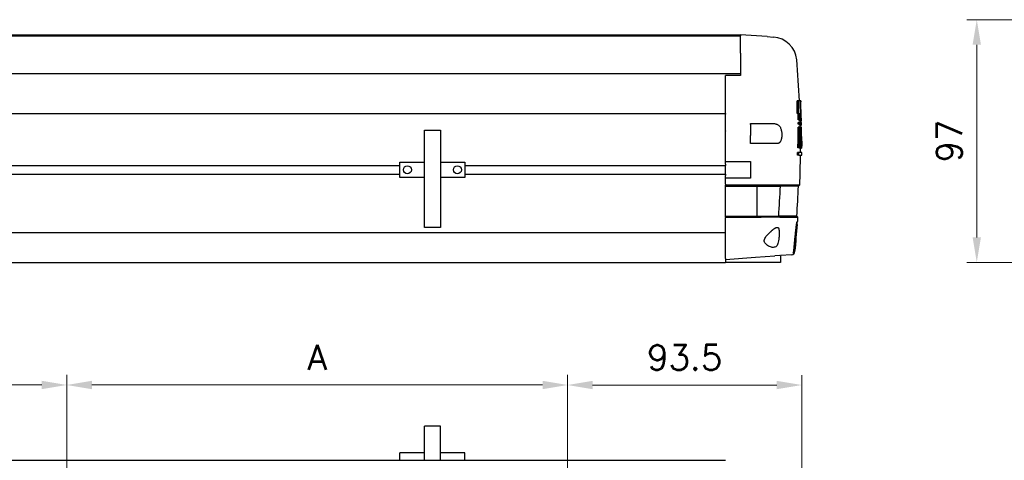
# Model space of a CAD drawing. Header units: millimetres. Extents: x 2163 to 8256, y 0 to 2680.
# Tile 22 of 47: x 5153 to 5546, y 642 to 818. Entities that reach past the tile are written whole.
import ezdxf

# ---------------------------------------------------------------- set-up
doc = ezdxf.new("R2010")
doc.units = ezdxf.units.MM
doc.layers.add('AM_0', color=7, linetype='Continuous', lineweight=50)
doc.layers.add('可見 (ISO)', color=7, linetype='Continuous', lineweight=25)
doc.styles.add('尺寸標註', font='romans.shx', dxfattribs={"bigfont": 'CHINESET.SHX'})
doc.dimstyles.new('CNS4~1$0', dxfattribs={"dimtxt": 10, "dimasz": 10, "dimexe": 4, "dimexo": 4, "dimgap": 6, "dimtad": 1, "dimtoh": 1, "dimdsep": 46, "dimtxsty": '尺寸標註', "dimcen": 0, "dimclrd": 2, "dimclre": 2, "dimclrt": 3, "dimadec": 0, "dimazin": 2, "dimtp": 0.1, "dimtm": 0.1, "dimtfac": 0.71, "dimtmove": 0, "dimatfit": 0, "dimfxl": 4, "dimlwd": 13, "dimlwe": 13, "dimarcsym": 0})

# ---------------------------------------------------------------- blocks, each defined once
blk = doc.blocks.new('*D26')
at = {"color": 2, "lineweight": 13, "transparency": 16777216}
for p, q in [((5584.36, 817.86), (5531.23, 817.86)), ((5535.23, 730.86), (5535.23, 807.86)), ((5588.03, 720.86), (5531.23, 720.86))]:
    blk.add_line(p, q, dxfattribs=at)
at = {"color": 2, "transparency": 16777216}
for points in [[(5533.56, 807.86), (5536.89, 807.86), (5535.23, 817.86)], [(5533.56, 730.86), (5536.89, 730.86), (5535.23, 720.86)]]:
    blk.add_solid(points, dxfattribs=at)
at = {"layer": 'Defpoints', "color": 0, "transparency": 16777216}
for p in [(5535.23, 817.86), (5588.36, 817.86), (5592.03, 720.86)]:
    blk.add_point(p, dxfattribs=at)
at = {"color": 3, "transparency": 16777216, "insert": (5524.23, 769.37), "char_height": 10, "attachment_point": 5, "rotation": 90, "style": '尺寸標註'}
blk.add_mtext('97', dxfattribs=at)
blk = doc.blocks.new('*D65')
at = {"color": 2, "lineweight": 13, "transparency": 16777216}
for p, q in [((4971.82, 638.28), (4971.82, 675.88)), ((5171.82, 638.28), (5171.82, 675.88)), ((4981.82, 671.88), (5161.82, 671.88))]:
    blk.add_line(p, q, dxfattribs=at)
at = {"color": 2, "transparency": 16777216}
for points in [[(4981.82, 673.55), (4981.82, 670.21), (4971.82, 671.88)], [(5161.82, 673.55), (5161.82, 670.21), (5171.82, 671.88)]]:
    blk.add_solid(points, dxfattribs=at)
at = {"layer": 'Defpoints', "color": 0, "transparency": 16777216}
for p in [(5171.82, 671.88), (4971.82, 634.28), (5171.82, 634.28)]:
    blk.add_point(p, dxfattribs=at)
at = {"color": 3, "transparency": 16777216, "insert": (5071.82, 682.88), "char_height": 10, "attachment_point": 5, "style": '尺寸標註'}
blk.add_mtext('M*200', dxfattribs=at)
blk = doc.blocks.new('*D68')
at = {"color": 2, "lineweight": 13, "transparency": 16777216}
for p, q in [((5171.82, 635.28), (5171.82, 675.88)), ((5371.82, 638.28), (5371.82, 675.88)), ((5181.82, 671.88), (5361.82, 671.88))]:
    blk.add_line(p, q, dxfattribs=at)
at = {"color": 2, "transparency": 16777216}
for points in [[(5181.82, 673.55), (5181.82, 670.21), (5171.82, 671.88)], [(5361.82, 673.55), (5361.82, 670.21), (5371.82, 671.88)]]:
    blk.add_solid(points, dxfattribs=at)
at = {"layer": 'Defpoints', "color": 0, "transparency": 16777216}
for p in [(5371.82, 671.88), (5371.82, 634.28), (5171.82, 631.28)]:
    blk.add_point(p, dxfattribs=at)
at = {"color": 3, "transparency": 16777216, "insert": (5271.82, 682.88), "char_height": 10, "attachment_point": 5, "style": '尺寸標註'}
blk.add_mtext('A', dxfattribs=at)
blk = doc.blocks.new('*D104')
at = {"layer": 'AM_0', "color": 2, "lineweight": 13, "transparency": 16777216}
for p, q in [((5371.82, 638.28), (5371.82, 675.87)), ((5465.32, 560.78), (5465.32, 675.87)), ((5381.82, 671.87), (5455.32, 671.87))]:
    blk.add_line(p, q, dxfattribs=at)
at = {"layer": 'AM_0', "color": 2, "transparency": 16777216}
for points in [[(5381.82, 673.54), (5381.82, 670.2), (5371.82, 671.87)], [(5455.32, 673.54), (5455.32, 670.2), (5465.32, 671.87)]]:
    blk.add_solid(points, dxfattribs=at)
at = {"layer": 'Defpoints', "color": 0, "transparency": 16777216}
for p in [(5465.32, 671.87), (5371.82, 634.28), (5465.32, 556.78)]:
    blk.add_point(p, dxfattribs=at)
at = {"layer": 'AM_0', "color": 3, "transparency": 16777216, "insert": (5418.57, 682.87), "char_height": 10, "attachment_point": 5, "style": '尺寸標註'}
blk.add_mtext('93.5', dxfattribs=at)

msp = doc.modelspace()

# ---------------------------------------------------------------- linework, layer by layer
at = {"layer": '可見 (ISO)'}
for p, q in [((4958.819, 811.864), (5440.819, 811.864)), ((4958.819, 811.364), (5440.819, 811.364)), ((5440.819, 811.864), (5440.819, 811.864)), ((5451.571, 811.112), (5440.819, 811.864)), ((5440.819, 811.596), (5440.819, 811.864)), ((5440.819, 811.596), (5440.819, 811.362)), ((5440.819, 811.362), (5440.819, 811.351)), ((5440.819, 806.646), (5440.819, 811.351)), ((5451.571, 811.112), (5454.042, 810.939)), ((5440.819, 806.646), (5440.819, 806.565)), ((5440.819, 804.471), (5440.819, 806.565)), ((5440.819, 804.471), (5440.819, 795.574)), ((4958.819, 796.364), (5440.819, 796.364)), ((5440.819, 795.574), (5434.819, 795.574)), ((5434.819, 780.361), (5434.819, 795.574)), ((5463.975, 785.39), (5463.475, 785.39)), ((5464.675, 785.39), (5463.975, 785.39)), ((5464.798, 785.39), (5464.675, 785.39)), ((5464.898, 785.39), (5464.798, 785.39)), ((4891.319, 780.364), (5434.819, 780.364)), ((5434.819, 780.361), (5434.819, 780.061)), ((5434.819, 773.459), (5434.819, 780.061)), ((5464.06, 780.428), (5463.56, 780.428)), ((5464.06, 780.428), (5464.368, 780.428)), ((5464.612, 780.428), (5464.814, 780.428)), ((5464.823, 782.455), (5464.765, 782.455)), ((5465.024, 779.824), (5465.092, 779.824)), ((5444.819, 775.964), (5444.819, 776.364)), ((5444.819, 776.364), (5448.477, 776.364)), ((5444.819, 775.964), (5444.819, 771.64)), ((5448.477, 776.364), (5453.723, 776.364)), ((5464.395, 777.855), (5463.895, 777.855)), ((5464.397, 774.936), (5463.897, 774.936)), ((5464.398, 776.72), (5463.898, 776.72)), ((5464.399, 776.13), (5463.899, 776.13)), ((5464.395, 777.855), (5464.648, 777.855)), ((5464.662, 774.936), (5464.397, 774.936)), ((5464.656, 776.72), (5464.398, 776.72)), ((5464.399, 776.13), (5464.659, 776.13)), ((5464.93, 777.494), (5464.43, 777.494)), ((5464.953, 775.77), (5464.453, 775.77)), ((5464.947, 776.359), (5464.658, 776.359)), ((5465.19, 776.72), (5464.703, 776.72)), ((5465.226, 774.936), (5464.742, 774.936)), ((5464.93, 777.494), (5465.074, 777.494)), ((5465.094, 776.359), (5464.947, 776.359)), ((5464.953, 775.77), (5465.102, 775.77)), ((5465.15, 777.494), (5465.074, 777.494)), ((5465.174, 776.359), (5465.094, 776.359)), ((5465.185, 775.77), (5465.102, 775.77)), ((5465.15, 777.494), (5465.183, 777.494)), ((5465.211, 776.359), (5465.174, 776.359)), ((5465.185, 775.77), (5465.224, 775.77)), ((5314.649, 773.764), (5320.999, 773.764)), ((5314.649, 734.764), (5314.649, 773.764)), ((5320.999, 773.764), (5320.999, 734.764)), ((5434.819, 773.459), (5434.819, 773.262)), ((5434.819, 760.114), (5434.819, 773.262)), ((5444.819, 768.364), (5444.819, 771.64)), ((5464.969, 770.974), (5464.65, 770.974)), ((5464.963, 774.576), (5464.663, 774.576)), ((5465.117, 774.576), (5464.963, 774.576)), ((5465.203, 774.576), (5465.117, 774.576)), ((5465.227, 772.268), (5465.133, 772.268)), ((5465.247, 774.576), (5465.203, 774.576)), ((5448.465, 768.364), (5444.819, 768.364)), ((5455.209, 768.364), (5448.465, 768.364)), ((5464.974, 769.264), (5464.631, 769.264)), ((5464.184, 763.738), (5463.684, 763.738)), ((5464.191, 764.758), (5463.691, 764.758)), ((5464.292, 766.682), (5463.792, 766.682)), ((5464.184, 763.738), (5465.305, 763.738)), ((5465.313, 764.758), (5464.191, 764.758)), ((5464.292, 766.682), (5464.587, 766.682)), ((5465.071, 766.541), (5464.571, 766.541)), ((5465.072, 766.541), (5465.271, 766.541)), ((5465.318, 766.682), (5465.279, 766.682)), ((4910.324, 759.614), (5304.824, 759.614)), ((5304.824, 760.964), (5314.649, 760.964)), ((5304.824, 754.764), (5304.824, 760.964)), ((5320.999, 760.964), (5330.824, 760.964)), ((5330.824, 760.964), (5330.824, 754.764)), ((5330.824, 759.614), (5434.819, 759.614)), ((5434.819, 761.214), (5444.819, 761.214)), ((5434.819, 760.114), (5434.819, 759.614)), ((5434.819, 759.469), (5434.819, 759.614)), ((5434.819, 756.26), (5434.819, 759.469)), ((5444.819, 761.214), (5444.819, 754.514)), ((4910.324, 756.114), (5304.824, 756.114)), ((5330.824, 756.114), (5434.819, 756.114)), ((5434.819, 756.114), (5434.819, 756.26)), ((5434.819, 756.114), (5434.819, 755.614)), ((5434.819, 752.071), (5434.819, 755.614)), ((5314.649, 754.764), (5304.824, 754.764)), ((5330.824, 754.764), (5320.999, 754.764)), ((5444.819, 754.514), (5434.819, 754.514)), ((5434.819, 752.071), (5434.819, 751.718)), ((5434.819, 751.874), (5447.459, 751.874)), ((5434.819, 751.511), (5434.819, 751.718)), ((5434.819, 751.157), (5434.819, 751.511)), ((5434.819, 751.374), (5447.425, 751.374)), ((5434.819, 739.571), (5434.819, 751.157)), ((5447.425, 751.374), (5448.105, 751.374)), ((5447.425, 751.374), (5447.425, 739.374)), ((5447.459, 751.874), (5448.139, 751.874)), ((5448.105, 751.374), (5456.779, 751.374)), ((5448.139, 751.874), (5448.161, 751.874)), ((5464.011, 751.374), (5456.779, 751.374)), ((5457.29, 751.896), (5457.291, 751.896)), ((5457.291, 751.896), (5464.531, 751.896)), ((5464.531, 751.896), (5464.011, 751.374)), ((5434.819, 739.218), (5434.819, 739.571)), ((5434.819, 739.374), (5447.415, 739.374)), ((5447.415, 739.374), (5447.425, 739.374)), ((5447.425, 739.374), (5448.237, 739.374)), ((5448.237, 739.374), (5456.129, 739.374)), ((5463.36, 739.374), (5456.129, 739.374)), ((5463.36, 739.374), (5463.826, 738.907)), ((5434.819, 739.011), (5434.819, 739.218)), ((5434.819, 739.011), (5434.819, 738.657)), ((5447.413, 738.874), (5434.819, 738.874)), ((5434.819, 732.864), (5434.819, 738.657)), ((5456.565, 738.907), (5456.563, 738.907)), ((5456.565, 738.907), (5463.826, 738.907)), ((5463.37, 736.074), (5463.24, 736.074)), ((5463.37, 736.074), (5463.404, 736.074)), ((5463.436, 736.074), (5463.616, 736.074)), ((5463.481, 737.074), (5463.447, 737.074)), ((5463.693, 737.074), (5463.512, 737.074)), ((4790.819, 732.864), (5434.819, 732.864)), ((5320.999, 734.764), (5314.649, 734.764)), ((5434.819, 722.416), (5434.819, 732.864)), ((5456.561, 723.595), (5454.511, 723.451)), ((5461.241, 723.922), (5456.819, 723.613)), ((5456.819, 723.635), (5456.819, 720.864)), ((5461.939, 724.574), (5461.892, 724.574)), ((4790.819, 720.864), (5434.819, 720.864)), ((5434.819, 722.074), (5446.85, 722.915)), ((5434.819, 722.416), (5434.819, 720.864)), ((5442.819, 720.864), (5434.819, 720.864)), ((5456.819, 720.864), (5442.819, 720.864)), ((5446.85, 722.915), (5454.511, 723.451)), ((5314.649, 641.779), (5314.649, 655.479)), ((5320.999, 655.479), (5314.649, 655.479)), ((5320.999, 641.779), (5320.999, 655.479)), ((4790.819, 641.779), (5434.819, 641.779)), ((5314.649, 644.779), (5304.824, 644.779)), ((5304.824, 641.779), (5304.824, 644.779)), ((5330.824, 644.779), (5320.999, 644.779)), ((5330.824, 641.779), (5330.824, 644.779))]:
    msp.add_line(p, q, dxfattribs=at)
at = {"layer": '可見 (ISO)', "flags": 128}
for points in [[(5464.823, 782.455), (5464.818, 782.649), (5464.813, 782.84), (5464.809, 783.026), (5464.804, 783.206), (5464.801, 783.379), (5464.797, 783.546), (5464.794, 783.706), (5464.791, 783.86), (5464.789, 784.01), (5464.787, 784.155), (5464.785, 784.295), (5464.784, 784.429), (5464.783, 784.556), (5464.782, 784.677), (5464.782, 784.789), (5464.782, 784.892), (5464.783, 784.987), (5464.784, 785.072), (5464.785, 785.149), (5464.787, 785.216), (5464.789, 785.273), (5464.792, 785.322), (5464.795, 785.36), (5464.798, 785.39)], [(5464.898, 785.39), (5464.898, 785.387), (5464.899, 785.383), (5464.899, 785.377), (5464.899, 785.371), (5464.9, 785.364), (5464.9, 785.355), (5464.901, 785.346), (5464.901, 785.336), (5464.902, 785.324), (5464.903, 785.311), (5464.903, 785.297), (5464.904, 785.282), (5464.905, 785.266), (5464.906, 785.248), (5464.907, 785.23), (5464.908, 785.21), (5464.909, 785.189), (5464.91, 785.167), (5464.911, 785.144), (5464.912, 785.12), (5464.913, 785.095), (5464.914, 785.069), (5464.916, 785.041), (5464.917, 785.013)], [(5453.723, 776.364), (5453.978, 776.359), (5454.227, 776.343), (5454.472, 776.315), (5454.711, 776.275), (5454.944, 776.221), (5455.171, 776.152), (5455.39, 776.068), (5455.602, 775.968), (5455.804, 775.851), (5455.997, 775.715), (5456.18, 775.561), (5456.35, 775.388), (5456.509, 775.195), (5456.655, 774.983), (5456.786, 774.753), (5456.903, 774.507), (5457.006, 774.245), (5457.095, 773.967), (5457.17, 773.674), (5457.232, 773.372), (5457.281, 773.062), (5457.318, 772.745), (5457.344, 772.424), (5457.361, 772.102)], [(5457.36, 771.695), (5457.349, 771.445), (5457.332, 771.199), (5457.31, 770.958), (5457.282, 770.723), (5457.248, 770.496), (5457.207, 770.276), (5457.16, 770.066), (5457.106, 769.867), (5457.045, 769.678), (5456.975, 769.501), (5456.898, 769.336), (5456.814, 769.184), (5456.721, 769.045), (5456.62, 768.92), (5456.511, 768.808), (5456.394, 768.709), (5456.27, 768.624), (5456.138, 768.552), (5455.999, 768.492), (5455.853, 768.445), (5455.701, 768.409), (5455.542, 768.384), (5455.378, 768.369), (5455.209, 768.364)], [(5457.361, 772.102), (5457.361, 772.084), (5457.362, 772.067), (5457.362, 772.05), (5457.363, 772.033), (5457.363, 772.016), (5457.363, 771.999), (5457.364, 771.982), (5457.364, 771.965), (5457.364, 771.948), (5457.364, 771.931), (5457.364, 771.915), (5457.364, 771.898), (5457.364, 771.881), (5457.364, 771.864), (5457.364, 771.848), (5457.364, 771.831), (5457.364, 771.814), (5457.363, 771.797), (5457.363, 771.78), (5457.363, 771.763), (5457.362, 771.746), (5457.362, 771.729), (5457.361, 771.712), (5457.36, 771.695)], [(5464.974, 769.264), (5464.974, 769.337), (5464.974, 769.409), (5464.973, 769.482), (5464.973, 769.554), (5464.973, 769.626), (5464.973, 769.698), (5464.972, 769.77), (5464.972, 769.842), (5464.972, 769.914), (5464.972, 769.986), (5464.972, 770.057), (5464.971, 770.128), (5464.971, 770.2), (5464.971, 770.271), (5464.971, 770.342), (5464.971, 770.413), (5464.97, 770.483), (5464.97, 770.554), (5464.97, 770.624), (5464.97, 770.695), (5464.97, 770.765), (5464.969, 770.835), (5464.969, 770.905), (5464.969, 770.974)], [(5465.072, 766.541), (5465.066, 766.546), (5465.06, 766.562), (5465.054, 766.591), (5465.048, 766.631), (5465.042, 766.683), (5465.036, 766.747), (5465.03, 766.823), (5465.024, 766.911), (5465.019, 767.01), (5465.013, 767.118), (5465.008, 767.234), (5465.004, 767.356), (5464.999, 767.485), (5464.995, 767.621), (5464.991, 767.766), (5464.988, 767.918), (5464.985, 768.078), (5464.982, 768.243), (5464.98, 768.412), (5464.978, 768.583), (5464.976, 768.756), (5464.975, 768.928), (5464.974, 769.098), (5464.974, 769.264)], [(5465.302, 769.32), (5465.303, 769.145), (5465.303, 768.973), (5465.303, 768.807), (5465.303, 768.646), (5465.303, 768.49), (5465.302, 768.341), (5465.302, 768.194), (5465.301, 768.05), (5465.3, 767.909), (5465.299, 767.773), (5465.298, 767.641), (5465.297, 767.515), (5465.295, 767.394), (5465.294, 767.28), (5465.292, 767.172), (5465.29, 767.072), (5465.288, 766.979), (5465.286, 766.893), (5465.284, 766.815), (5465.281, 766.744), (5465.279, 766.682), (5465.276, 766.627), (5465.273, 766.58), (5465.271, 766.541)], [(5464.571, 766.541), (5464.57, 766.541), (5464.569, 766.542), (5464.568, 766.543), (5464.566, 766.545), (5464.565, 766.547), (5464.564, 766.55), (5464.563, 766.553), (5464.562, 766.557), (5464.56, 766.561), (5464.559, 766.565), (5464.558, 766.57), (5464.557, 766.576), (5464.556, 766.582), (5464.554, 766.589), (5464.553, 766.596), (5464.552, 766.603), (5464.551, 766.611), (5464.549, 766.62), (5464.548, 766.629), (5464.547, 766.639), (5464.546, 766.649), (5464.544, 766.659), (5464.543, 766.671), (5464.542, 766.682)], [(5448.161, 751.874), (5448.663, 751.875), (5449.162, 751.876), (5449.655, 751.877), (5450.143, 751.878), (5450.624, 751.879), (5451.098, 751.88), (5451.563, 751.882), (5452.018, 751.883), (5452.461, 751.884), (5452.891, 751.885), (5453.307, 751.886), (5453.708, 751.887), (5454.093, 751.887), (5454.462, 751.888), (5454.813, 751.889), (5455.147, 751.89), (5455.461, 751.891), (5455.754, 751.892), (5456.026, 751.892), (5456.276, 751.893), (5456.504, 751.893), (5456.71, 751.894), (5456.891, 751.895), (5457.048, 751.895), (5457.182, 751.895), (5457.29, 751.896)], [(5447.45, 738.874), (5447.448, 738.874), (5447.447, 738.874), (5447.445, 738.874), (5447.444, 738.874), (5447.442, 738.874), (5447.441, 738.874), (5447.439, 738.874), (5447.437, 738.874), (5447.436, 738.874), (5447.434, 738.874), (5447.433, 738.874), (5447.431, 738.874), (5447.43, 738.874), (5447.428, 738.874), (5447.427, 738.874), (5447.425, 738.874), (5447.424, 738.874), (5447.422, 738.874), (5447.42, 738.874), (5447.419, 738.874), (5447.417, 738.874), (5447.416, 738.874), (5447.414, 738.874), (5447.413, 738.874)], [(5456.563, 738.907), (5456.456, 738.906), (5456.323, 738.906), (5456.167, 738.905), (5455.987, 738.904), (5455.783, 738.903), (5455.556, 738.903), (5455.307, 738.902), (5455.036, 738.9), (5454.744, 738.899), (5454.433, 738.899), (5454.101, 738.898), (5453.751, 738.896), (5453.382, 738.895), (5452.997, 738.894), (5452.596, 738.892), (5452.181, 738.891), (5451.751, 738.889), (5451.308, 738.888), (5450.854, 738.886), (5450.389, 738.884), (5449.915, 738.883), (5449.433, 738.881), (5448.944, 738.879), (5448.449, 738.877), (5447.951, 738.875), (5447.45, 738.874)], [(5462.694, 731.074), (5462.728, 731.454), (5462.765, 731.839), (5462.802, 732.226), (5462.84, 732.612), (5462.878, 732.994), (5462.917, 733.368), (5462.956, 733.731), (5462.994, 734.082), (5463.032, 734.417), (5463.069, 734.736), (5463.104, 735.035), (5463.139, 735.313), (5463.172, 735.573), (5463.205, 735.819), (5463.237, 736.049), (5463.267, 736.26), (5463.297, 736.449), (5463.325, 736.615), (5463.351, 736.756), (5463.374, 736.871), (5463.396, 736.96), (5463.415, 737.023), (5463.432, 737.061), (5463.447, 737.074)], [(5463.37, 736.074), (5463.358, 736.063), (5463.344, 736.032), (5463.328, 735.979), (5463.31, 735.905), (5463.29, 735.809), (5463.269, 735.692), (5463.245, 735.553), (5463.221, 735.395), (5463.195, 735.22), (5463.169, 735.028), (5463.141, 734.823), (5463.114, 734.607), (5463.085, 734.375), (5463.055, 734.126), (5463.025, 733.86), (5462.993, 733.58), (5462.961, 733.288), (5462.929, 732.985), (5462.897, 732.674), (5462.864, 732.356), (5462.833, 732.034), (5462.802, 731.711), (5462.772, 731.391), (5462.743, 731.074)], [(5456.059, 729.437), (5455.954, 728.915), (5455.818, 728.438), (5455.648, 728.018), (5455.443, 727.661), (5455.202, 727.37), (5454.927, 727.146), (5454.622, 726.99), (5454.291, 726.898), (5453.938, 726.865), (5453.568, 726.886), (5453.185, 726.957), (5452.8, 727.071), (5452.421, 727.223), (5452.057, 727.407), (5451.713, 727.615), (5451.397, 727.843), (5451.109, 728.091), (5450.855, 728.359), (5450.645, 728.645), (5450.481, 728.962), (5450.381, 729.314), (5450.366, 729.687), (5450.439, 730.07), (5450.584, 730.441), (5450.784, 730.799), (5451.031, 731.156), (5451.314, 731.508), (5451.626, 731.86), (5451.969, 732.216)], [(5451.969, 732.216), (5452.07, 732.318), (5452.17, 732.418), (5452.269, 732.516), (5452.366, 732.612), (5452.462, 732.706), (5452.558, 732.8), (5452.655, 732.894), (5452.753, 732.988), (5452.851, 733.082), (5452.95, 733.175), (5453.048, 733.268), (5453.147, 733.359), (5453.246, 733.45), (5453.344, 733.538), (5453.441, 733.625), (5453.538, 733.71), (5453.634, 733.793), (5453.729, 733.873), (5453.823, 733.951), (5453.915, 734.026), (5454.006, 734.099), (5454.095, 734.168), (5454.183, 734.234), (5454.269, 734.297)], [(5454.269, 734.297), (5454.387, 734.38), (5454.504, 734.458), (5454.62, 734.53), (5454.733, 734.595), (5454.844, 734.654), (5454.952, 734.706), (5455.058, 734.752), (5455.16, 734.79), (5455.259, 734.82), (5455.355, 734.843), (5455.446, 734.858), (5455.534, 734.864), (5455.617, 734.862), (5455.695, 734.85), (5455.769, 734.829), (5455.837, 734.799), (5455.9, 734.759), (5455.958, 734.71), (5456.011, 734.651), (5456.058, 734.582), (5456.099, 734.504), (5456.135, 734.416), (5456.166, 734.319), (5456.192, 734.212)], [(5456.192, 734.212), (5456.217, 734.082), (5456.24, 733.944), (5456.26, 733.798), (5456.277, 733.645), (5456.291, 733.481), (5456.303, 733.308), (5456.313, 733.124), (5456.32, 732.931), (5456.324, 732.731), (5456.325, 732.524), (5456.323, 732.311), (5456.318, 732.092), (5456.311, 731.871), (5456.3, 731.647), (5456.287, 731.423), (5456.272, 731.2), (5456.254, 730.979), (5456.234, 730.761), (5456.211, 730.54), (5456.185, 730.318), (5456.157, 730.095), (5456.127, 729.873), (5456.094, 729.653), (5456.059, 729.437)], [(5461.892, 724.574), (5461.908, 724.599), (5461.923, 724.625), (5461.938, 724.65), (5461.952, 724.676), (5461.966, 724.703), (5461.979, 724.729), (5461.992, 724.756), (5462.003, 724.782), (5462.015, 724.809), (5462.026, 724.836), (5462.036, 724.862), (5462.045, 724.888), (5462.054, 724.914), (5462.062, 724.94), (5462.07, 724.967), (5462.078, 724.995), (5462.085, 725.023), (5462.092, 725.051), (5462.098, 725.08), (5462.104, 725.109), (5462.109, 725.138), (5462.114, 725.167), (5462.118, 725.197), (5462.121, 725.226)], [(5462.171, 725.23), (5462.167, 725.2), (5462.163, 725.17), (5462.158, 725.141), (5462.153, 725.111), (5462.147, 725.082), (5462.141, 725.053), (5462.134, 725.025), (5462.127, 724.997), (5462.12, 724.969), (5462.111, 724.942), (5462.103, 724.916), (5462.094, 724.89), (5462.084, 724.863), (5462.074, 724.837), (5462.063, 724.81), (5462.052, 724.783), (5462.04, 724.757), (5462.027, 724.73), (5462.014, 724.703), (5462, 724.677), (5461.986, 724.651), (5461.971, 724.625), (5461.955, 724.599), (5461.939, 724.574)]]:
    msp.add_lwpolyline(points, dxfattribs=at)
at = {"layer": '可見 (ISO)'}
for centre in [(5307.824, 757.864), (5327.824, 757.864)]:
    msp.add_circle(centre, 1.6, dxfattribs=at)
for centre, radius, start, end in [((5453.344, 800.964), 10, 4.98514, 85.99878), ((5064.819, 767.074), 400, 2.62447, 4.98514), ((5065.319, 767.074), 400, 1.59849, 2.57046), ((5064.819, 767.074), 400, 1.33015, 1.49272), ((5064.819, 767.074), 400, 1.07462, 1.24569), ((5064.819, 767.074), 398.878, 359.52085, 359.66735), ((5065.319, 767.074), 398.878, 359.52085, 359.66735), ((5064.819, 767.074), 400, 357.82536, 359.5222), ((5064.819, 767.074), 400, 359.66828, 359.92367), ((5065.319, 767.074), 400, 359.5222, 359.66828), ((5064.819, 767.074), 399.5, 356.02411, 357.74775), ((5064.819, 767.074), 400, 353.99987, 355.55512), ((5064.819, 767.074), 399.789, 355.55277, 355.6965), ((5064.819, 767.074), 399.82, 355.55311, 355.69684), ((5064.819, 767.074), 400, 355.69878, 355.962), ((5064.819, 767.074), 399.5, 353.98721, 354.82991), ((5064.819, 767.074), 399.548, 353.98845, 354.83054), ((5461.136, 725.418), 1.5, 274.00122, 353.99987)]:
    msp.add_arc(centre, radius, start, end, dxfattribs=at)
for centre, major_axis, ratio, start_param, end_param in [((5064.819, 776.789), (-398.759, 0), 0.9512136, 3.1511858, 3.1642698), ((5065.319, 776.789), (-398.759, 0), 0.9512136, 3.1511858, 3.1642698), ((5065.319, 772.754), (-399.576, 0), 0.9512136, 3.1617843, 3.1748445), ((5064.819, 775.36), (399.084, 0), 0.9519505, 0.0065659, 0.0133389), ((5065.319, 775.36), (399.084, 0), 0.9519505, 0.0065659, 0.0133389), ((5065.319, 774.06), (399.349, 0), 0.9519505, 0.0099825, 0.0167512), ((5065.319, 772.203), (399.649, 0), 0.9519505, 0.0139081, 0.0269502), ((5065.319, 770.773), (-399.818, 0), 0.9519505, 3.159251, 3.1653734), ((5065.319, 769.55), (399.918, 0), 0.9519505, 0.0208683, 0.0269895), ((5064.819, 775.389), (-399.078, 0), 0.9519505, 3.1186718, 3.1404025), ((5064.819, 775.442), (399.081, 0), 0.9511431, 0.0018137, 0.0033667), ((5065.319, 775.389), (-399.078, 0), 0.9519505, 3.1186718, 3.1404025), ((5065.319, 775.442), (399.081, 0), 0.9511431, 0.0018137, 0.0033667), ((5064.819, 772.203), (-399.649, 0), 0.9519506, 3.1555007, 3.156449), ((5064.819, 772.229), (-399.651, 0), 0.9511431, 3.1509076, 3.1518567), ((5065.319, 774.088), (-399.344, 0), 0.9519505, 3.1221087, 3.1438242), ((5065.319, 774.136), (399.346, 0), 0.9511431, 0.0052522, 0.0068042), ((5065.319, 772.229), (-399.651, 0), 0.9511432, 3.1509076, 3.1524585), ((5065.319, 770.809), (-399.817, 0), 0.9511432, 3.154637, 3.1561873), ((5065.319, 768.12), (399.985, 0), 0.9519505, 0.0246199, 0.026559), ((5065.319, 769.557), (-399.919, 0), 0.9511432, 3.1579273, 3.1594773), ((5065.319, 768.109), (-399.967, 0), 0.9794566, 3.1626545, 3.1635755), ((5065.319, 768.137), (399.985, 0), 0.9511431, 0.020064, 0.0216138), ((5065.319, 766.765), (399.999, 0), 0.9519505, 0.0205129, 0.0214604), ((5065.319, 772.185), (399.652, 0), 0.9519505, -0.003183, 0.0062833), ((5065.319, 770.809), (399.817, 0), 0.9511431, 0.0038345, 0.0099041), ((5065.319, 769.577), (399.918, 0), 0.9511431, 0.0070736, 0.0131418), ((5065.319, 768.143), (399.985, 0), 0.9519505, 0.0030903, 0.0168944), ((5065.319, 766.765), (399.999, 0), 0.9519505, -0.0002199, 0.0114619), ((5064.819, 767.074), (0, 399.5), 0.9818839, 4.6429966, 4.6730797)]:
    msp.add_ellipse(centre, major_axis=major_axis, ratio=ratio, start_param=start_param, end_param=end_param, dxfattribs=at)

# ---------------------------------------------------------------- dimensions: what is measured, and where the dimension line sits
dim = msp.add_linear_dim(base=(5535.225, 817.864), p1=(5592.027, 720.864), p2=(5588.356, 817.864), angle=90, dimstyle='CNS4~1$0')
dim.commit()
dim.dimension.update_dxf_attribs({"geometry": '*D26', "text_midpoint": (5535.225, 769.374), "dimtype": 160})
for base, p1, p2, text, picture, middle in [((5171.819, 671.879), (4971.819, 634.279), (5171.819, 634.279), 'M*200', '*D65', (5071.819, 682.879)), ((5371.819, 671.879), (5171.819, 631.279), (5371.819, 634.279), 'A', '*D68', (5271.819, 682.879))]:
    dim = msp.add_linear_dim(base=base, p1=p1, p2=p2, text=text, dimstyle='CNS4~1$0')
    dim.commit()
    dim.dimension.update_dxf_attribs({"geometry": picture, "text_midpoint": middle})
at = {"layer": 'AM_0'}
dim = msp.add_linear_dim(base=(5465.319, 671.87), p1=(5371.819, 634.279), p2=(5465.319, 556.779), dimstyle='CNS4~1$0', dxfattribs=at)
dim.commit()
dim.dimension.update_dxf_attribs({"geometry": '*D104', "text_midpoint": (5418.569, 671.87), "dimtype": 160})

doc.saveas('drawing.dxf')
